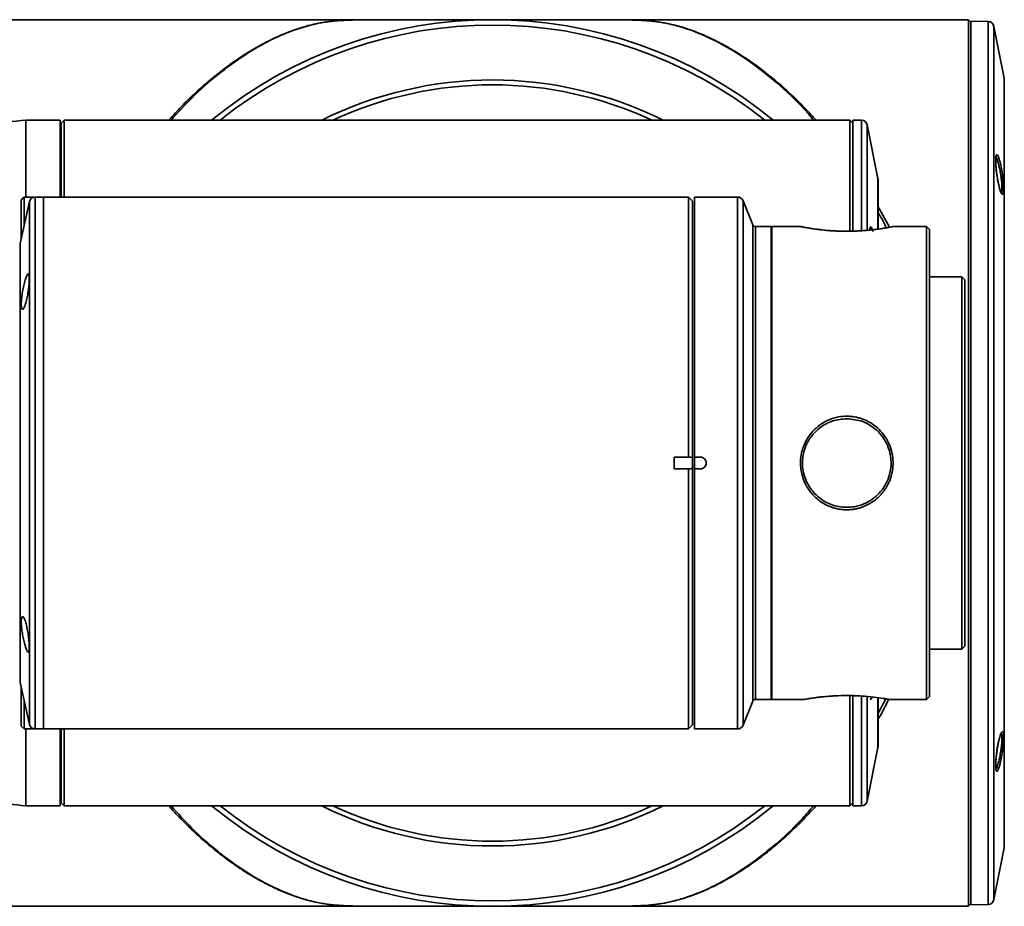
# Model space of a CAD drawing. Header units: millimetres. Extents: x 0 to 420, y 0 to 297.
# Tile 3 of 13: x 173 to 190, y 20 to 35. Entities that reach past the tile are written whole.
import ezdxf

# ---------------------------------------------------------------- set-up
doc = ezdxf.new("R2010")
doc.units = ezdxf.units.MM
doc.layers.get('0').update_dxf_attribs({"lineweight": 18})

msp = doc.modelspace()

# ---------------------------------------------------------------- linework, layer by layer
at = {"color": 7, "linetype": 'Continuous', "lineweight": 35}
for p, q in [((180.1046, 34.6109), (171.9733, 34.6109)), ((181.2901, 34.6089), (181.2371, 34.6089)), ((181.4633, 34.6109), (181.3075, 34.6109)), ((189.5133, 34.6109), (181.4633, 34.6109)), ((189.5233, 34.6109), (189.5133, 34.6109)), ((189.5233, 19.6109), (189.5233, 34.6109)), ((189.5633, 34.5609), (189.5233, 34.6009)), ((189.8594, 34.579), (189.5633, 34.5842)), ((189.5633, 34.5842), (189.5633, 21.8265)), ((190.1306, 33.6244), (189.9557, 34.4986)), ((173.5633, 32.9109), (173.5633, 31.6098)), ((174.1433, 32.9109), (173.5633, 32.9109)), ((174.1636, 32.8609), (174.1633, 32.8609)), ((174.1633, 32.8609), (174.1633, 31.6109)), ((174.2136, 32.9109), (174.1636, 32.8609)), ((174.1636, 31.6109), (174.1636, 32.8609)), ((181.4633, 32.9109), (174.2136, 32.9109)), ((174.2136, 32.9109), (174.2136, 31.6109)), ((187.513, 32.9109), (181.4633, 32.9109)), ((187.563, 32.8609), (187.513, 32.9109)), ((187.5633, 32.8609), (187.563, 32.8609)), ((187.563, 32.8609), (187.563, 31.0417)), ((187.7113, 32.9109), (187.5633, 32.9109)), ((187.5633, 31.0392), (187.5633, 32.9109)), ((187.9908, 31.9234), (187.8094, 32.8305)), ((174.1633, 32.6109), (174.1433, 32.6109)), ((187.9927, 31.0739), (187.9927, 31.9038)), ((190.055, 31.7433), (190.0545, 31.7447)), ((173.6257, 31.5328), (173.4668, 30.8265)), ((173.4833, 31.5599), (173.5144, 31.5909)), ((173.4833, 30.8998), (173.4833, 31.5599)), ((173.5144, 31.5909), (173.5333, 31.6098)), ((173.5333, 31.6098), (173.5333, 31.122)), ((173.5333, 31.6098), (173.7084, 31.6098)), ((173.8633, 31.6109), (173.7233, 31.6109)), ((178.8633, 31.6109), (173.8633, 31.6109)), ((173.8633, 31.6109), (173.8633, 22.6109)), ((173.8633, 31.6109), (173.8633, 23.9289)), ((184.7833, 31.6109), (178.8633, 31.6109)), ((184.8533, 31.5409), (184.7833, 31.6109)), ((184.7833, 27.2109), (184.7833, 31.6109)), ((184.8533, 27.197), (184.8533, 31.5409)), ((185.6156, 31.6109), (184.8833, 31.6109)), ((184.8833, 31.6109), (184.8833, 27.2109)), ((185.8707, 31.1423), (185.7084, 31.548)), ((186.1833, 31.1109), (185.9171, 31.1109)), ((186.1833, 31.1109), (186.1833, 23.1109)), ((186.6813, 31.1109), (186.1933, 31.1109)), ((186.1933, 31.1109), (186.1933, 29.9145)), ((188.8133, 31.1109), (188.245, 31.1109)), ((188.8633, 31.0609), (188.8133, 31.1109)), ((188.8133, 23.1109), (188.8133, 31.1109)), ((188.8633, 31.0609), (188.8633, 23.1609)), ((186.1933, 30.9109), (186.1833, 30.9109)), ((173.4644, 30.8046), (173.4644, 23.4172)), ((189.4133, 30.2609), (188.8633, 30.2609)), ((189.4633, 30.2109), (189.4133, 30.2609)), ((189.4133, 24.2007), (189.4133, 30.2609)), ((189.4633, 30.2109), (189.4633, 24.2468)), ((186.1933, 29.9145), (186.1933, 23.1109)), ((184.7833, 27.2109), (184.5433, 27.2109)), ((184.5433, 27.0109), (184.5433, 27.2109)), ((184.8533, 27.0248), (184.8533, 27.197)), ((184.8833, 27.2109), (184.9833, 27.2109)), ((184.8833, 27.2109), (184.8833, 27.0109)), ((184.5433, 27.0109), (184.7833, 27.0109)), ((184.7833, 22.6109), (184.7833, 27.0109)), ((184.8533, 22.6809), (184.8533, 27.0248)), ((184.9833, 27.0109), (184.8833, 27.0109)), ((184.8833, 27.0109), (184.8833, 22.6109)), ((189.4133, 23.9609), (189.4133, 24.2007)), ((189.4633, 24.2468), (189.4633, 24.0109)), ((189.4133, 23.9609), (189.4633, 24.0109)), ((173.8633, 23.9289), (173.8633, 22.6109)), ((188.8633, 23.9609), (189.4133, 23.9609)), ((173.4668, 23.3952), (173.6257, 22.6889)), ((173.4833, 22.6609), (173.4833, 23.322)), ((186.1833, 23.3109), (186.1933, 23.3109)), ((173.5333, 23.0998), (173.5333, 22.6109)), ((185.7084, 22.6737), (185.8707, 23.0794)), ((185.9171, 23.1109), (186.1833, 23.1109)), ((186.1933, 23.1109), (186.7473, 23.1109)), ((187.513, 21.3109), (187.513, 23.1642)), ((187.563, 23.171), (187.563, 21.3609)), ((187.5633, 23.0097), (187.5633, 23.1666)), ((187.5633, 21.3109), (187.5633, 23.0097)), ((187.9927, 22.3179), (187.9927, 23.1264)), ((188.1796, 23.1109), (188.8133, 23.1109)), ((188.8133, 23.1109), (188.8633, 23.1609)), ((184.7833, 22.6109), (184.8533, 22.6809)), ((173.4833, 22.6609), (173.5333, 22.6109)), ((173.5333, 22.6109), (173.7233, 22.6109)), ((173.5633, 22.6109), (173.5633, 21.3109)), ((173.7233, 22.6109), (173.8633, 22.6109)), ((173.8633, 22.6109), (178.8633, 22.6109)), ((174.1433, 21.3109), (174.1433, 22.6109)), ((174.1636, 21.3609), (174.1636, 22.6109)), ((174.2136, 22.6109), (174.2136, 21.3109)), ((178.8633, 22.6109), (184.7833, 22.6109)), ((184.8833, 22.6109), (185.6156, 22.6109)), ((187.8094, 21.3913), (187.9908, 22.2983)), ((189.5633, 21.8265), (189.5633, 19.6376)), ((174.1433, 21.6109), (174.1633, 21.6109)), ((174.1633, 21.3609), (174.1636, 21.3609)), ((174.1636, 21.3609), (174.2136, 21.3109)), ((187.513, 21.3109), (187.563, 21.3609)), ((187.563, 21.3609), (187.5633, 21.3609)), ((174.1433, 21.3109), (173.5633, 21.3109)), ((174.2136, 21.3109), (181.4633, 21.3109)), ((181.4633, 21.3109), (187.513, 21.3109)), ((187.5633, 21.3109), (187.7113, 21.3109)), ((189.9557, 19.7231), (190.1306, 20.5973)), ((171.9733, 19.6109), (181.4633, 19.6109)), ((179.7362, 19.6121), (179.6525, 19.612)), ((181.4633, 19.6109), (181.6191, 19.6109)), ((181.7165, 19.6129), (181.6365, 19.6129)), ((182.8219, 19.6109), (189.5133, 19.6109)), ((189.5233, 19.6109), (189.5133, 19.6109)), ((189.5233, 19.6209), (189.5633, 19.6609)), ((189.5633, 19.6376), (189.8594, 19.6427))]:
    msp.add_line(p, q, dxfattribs=at)
at = {"color": 8, "linetype": 'Continuous', "lineweight": 35}
for p, q in [((181.6347, 34.6089), (181.6919, 34.6089)), ((189.8594, 19.6427), (189.8594, 34.579)), ((189.9557, 34.4986), (189.9557, 21.8869)), ((190.1306, 22.5051), (190.1306, 33.6244)), ((187.7113, 31.0456), (187.7113, 32.9109)), ((187.9908, 31.0799), (187.9908, 31.9234)), ((173.6257, 23.9841), (173.6257, 31.5328)), ((173.7233, 31.6109), (173.7233, 22.6109)), ((185.6156, 31.008), (185.6156, 31.6109)), ((185.7084, 31.548), (185.7084, 30.9535)), ((187.9876, 31.4556), (188.1852, 31.0991)), ((185.8707, 30.6022), (185.8707, 31.1423)), ((185.9171, 31.1109), (185.9171, 23.1109)), ((185.6156, 22.6109), (185.6156, 31.008)), ((185.7084, 30.9535), (185.7084, 22.6737)), ((173.4668, 30.8265), (173.4668, 24.4835)), ((185.8707, 23.0794), (185.8707, 30.6022)), ((173.4668, 24.4835), (173.4668, 23.3952)), ((173.6257, 22.6889), (173.6257, 23.9841)), ((187.7113, 23.0097), (187.7113, 23.1603)), ((187.7113, 21.3109), (187.7113, 23.0097)), ((187.8094, 21.3913), (187.8094, 23.1534)), ((188.126, 23.1206), (187.9876, 22.8657)), ((187.9908, 22.2983), (187.9908, 23.1292)), ((190.1306, 20.5973), (190.1306, 22.5051)), ((189.9557, 21.8869), (189.9557, 19.7231)), ((181.2919, 19.6128), (181.2074, 19.6128))]:
    msp.add_line(p, q, dxfattribs=at)
at = {"color": 7, "linetype": 'Continuous', "lineweight": 35}
for points in [[(174.1433, 31.6109), (174.1433, 31.7136), (174.1433, 31.9865), (174.1433, 32.2268), (174.1433, 32.4329), (174.1433, 32.6034), (174.1433, 32.7372), (174.1433, 32.8335), (174.1433, 32.8915), (174.1433, 32.9109)], [(187.513, 31.0371), (187.513, 31.2121), (187.513, 31.5212), (187.513, 31.8032), (187.513, 32.0562), (187.513, 32.2787), (187.513, 32.4694), (187.513, 32.627), (187.513, 32.7506), (187.513, 32.8395), (187.513, 32.893), (187.513, 32.9109)], [(174.1633, 22.6109), (174.1633, 22.3616), (174.1633, 22.1182), (174.1633, 21.9066), (174.1633, 21.7281), (174.1633, 21.584), (174.1633, 21.4751), (174.1633, 21.4021), (174.1633, 21.3655), (174.1633, 21.3609)]]:
    msp.add_lwpolyline(points, dxfattribs=at)
at = {"color": 8, "linetype": 'Continuous', "lineweight": 35}
msp.add_lwpolyline([(187.8094, 31.0497), (187.8094, 31.1552), (187.8094, 31.4601), (187.8094, 31.7381), (187.8094, 31.9876), (187.8094, 32.2071), (187.8094, 32.3951), (187.8094, 32.5505), (187.8094, 32.6724), (187.8094, 32.7601), (187.8094, 32.8129), (187.8094, 32.8305)], dxfattribs=at)
at = {"color": 7, "linetype": 'Continuous', "lineweight": 35}
for centre, radius, start, end in [((181.4633, 27.1109), 7.5, 50.65416, 129.34582), ((189.8577, 34.479), 0.1, 11.30993, 89), ((187.7113, 32.8109), 0.1, 11.30993, 90), ((187.8927, 31.9038), 0.1, 359.99999, 11.30993), ((173.7233, 31.5109), 0.1, 90, 167.31962), ((185.6156, 31.5109), 0.1, 21.80141, 90), ((185.9171, 31.1609), 0.05, 201.80141, 270), ((173.5644, 30.8046), 0.1, 167.31962, 180), ((173.5644, 23.4172), 0.1, 180, 192.68038), ((185.9171, 23.0609), 0.05, 90, 158.19859), ((173.7233, 22.7109), 0.1, 192.68038, 270), ((185.6156, 22.7109), 0.1, 270, 338.19859), ((187.8927, 22.3179), 0.1, 348.69006, 359.99999), ((187.7113, 21.4109), 0.1, 269.99999, 348.69005), ((181.4633, 27.1109), 7.5, 230.65416, 309.34582), ((189.8577, 19.7427), 0.1, 271, 348.69007)]:
    msp.add_arc(centre, radius, start, end, dxfattribs=at)
at = {"color": 8, "linetype": 'Continuous', "lineweight": 35}
for radius, start, end in [(7.4096, 51.51458, 128.48541), (6.4799, 63.51888, 116.48111), (6.3979, 65.03184, 114.96814), (7.4096, 231.51458, 308.48541), (6.4799, 243.51888, 296.48111), (6.3979, 245.03184, 294.96814)]:
    msp.add_arc((181.4633, 27.1109), radius, start, end, dxfattribs=at)
for points, knots in [([(175.9825, 32.9109), (176.0198, 32.9522), (176.1182, 33.0616), (176.2852, 33.2312), (176.4876, 33.4235), (176.6958, 33.6044), (176.8686, 33.7415), (177.002, 33.8406), (177.1034, 33.9126), (177.2085, 33.9834), (177.313, 34.0501), (177.4149, 34.1117), (177.515, 34.1687), (177.615, 34.2224), (177.7098, 34.2699), (177.8185, 34.3214), (177.9414, 34.375), (178.0643, 34.4224), (178.1877, 34.4651), (178.3055, 34.5008), (178.4317, 34.5324), (178.5387, 34.5545), (178.6353, 34.5708), (178.7264, 34.5828), (178.8164, 34.5918), (178.9015, 34.598), (178.9841, 34.6022), (179.0695, 34.6052), (179.1608, 34.6072), (179.2666, 34.6085), (179.3896, 34.6093), (179.5329, 34.6097), (179.6406, 34.6098), (179.6996, 34.6097), (179.7058, 34.6097)], [0, 0, 0, 0, 0.1492003, 0.3945862, 0.6579917, 0.9394251, 1.1993332, 1.3205489, 1.4497627, 1.5869735, 1.7212211, 1.8481686, 1.9751364, 2.1021261, 2.2291357, 2.3351773, 2.5173182, 2.6995007, 2.805726, 2.9899613, 3.1476368, 3.2787715, 3.3833971, 3.4928908, 3.5891286, 3.672375, 3.7472908, 3.8163796, 3.8891721, 3.9604026, 4.0470721, 4.142325, 4.247614, 4.2600692, 4.2600692, 4.2600692, 4.2600692]), ([(179.7245, 34.6096), (179.7089, 34.6097), (179.6192, 34.6098), (179.4541, 34.6095), (179.2362, 34.6085), (179.0424, 34.6049), (178.8289, 34.5948), (178.5289, 34.5606), (178.1557, 34.464), (177.7095, 34.2753), (177.2619, 34.019), (176.8174, 33.693), (176.3999, 33.3285), (176.1392, 33.0412), (176.0209, 32.9109)], [0, 0, 0, 0, 0.0311147, 0.1788007, 0.3255545, 0.4722435, 0.6185411, 0.9069854, 1.4830569, 2.0556199, 2.6249576, 3.1950716, 3.7696449, 4.2470201, 4.2470201, 4.2470201, 4.2470201]), ([(183.2074, 34.6096), (183.3155, 34.6097), (183.4844, 34.6097), (183.7043, 34.6082), (183.9142, 34.6044), (184.1503, 34.5914), (184.3946, 34.5563), (184.644, 34.4958), (184.9673, 34.386), (185.3713, 34.1964), (185.8569, 33.8902), (186.3374, 33.4983), (186.689, 33.1696), (186.872, 32.9489), (186.9035, 32.9109)], [0, 0, 0, 0, 0.212729, 0.3322329, 0.4519223, 0.6891287, 1.0018497, 1.3148002, 1.6274231, 2.2477635, 2.8659233, 3.4870777, 4.1106472, 4.2405881, 4.2405881, 4.2405881, 4.2405881]), ([(183.3982, 34.6096), (183.4319, 34.6095), (183.5228, 34.6094), (183.667, 34.6086), (183.8014, 34.6066), (183.9068, 34.6036), (183.9922, 34.5999), (184.0879, 34.5938), (184.1927, 34.5839), (184.3003, 34.5696), (184.4018, 34.5519), (184.4789, 34.5356), (184.5387, 34.5214), (184.5839, 34.5098), (184.6333, 34.4964), (184.6867, 34.4808), (184.7442, 34.4628), (184.8359, 34.432), (184.9473, 34.3902), (185.0644, 34.3407), (185.1425, 34.3051), (185.1938, 34.2807), (185.2543, 34.2513), (185.3583, 34.1982), (185.5025, 34.1179), (185.658, 34.0229), (185.7998, 33.929), (185.9291, 33.8377), (186.0487, 33.7481), (186.1585, 33.6616), (186.327, 33.5227), (186.5477, 33.3237), (186.7748, 33.1), (186.9016, 32.9565), (186.9418, 32.9109)], [0, 0, 0, 0, 0.0663265, 0.1785803, 0.2904647, 0.3588281, 0.4332673, 0.5144334, 0.6314766, 0.7614925, 0.8770496, 0.9907081, 1.0412247, 1.0971053, 1.1583495, 1.2249586, 1.296932, 1.3742719, 1.5705166, 1.7177218, 1.8158869, 1.864971, 1.9111668, 2.0429059, 2.2554325, 2.4521604, 2.6263892, 2.7886805, 2.9390368, 3.0774559, 3.2039391, 3.5779372, 3.9214456, 4.0812245, 4.0812245, 4.0812245, 4.0812245]), ([(190.0764, 31.6867), (190.0773, 31.6871), (190.0811, 31.6888), (190.0877, 31.7101), (190.093, 31.7637), (190.0885, 31.8471), (190.0801, 31.9238), (190.0697, 31.998), (190.0552, 32.0735), (190.0388, 32.1464), (190.0235, 32.203), (190.0081, 32.2479), (189.9921, 32.2826), (189.9807, 32.2977), (189.9757, 32.2943), (189.9754, 32.2942)], [0, 0, 0, 0, 0.01129652, 0.0533452, 0.13264797, 0.21198938, 0.25395518, 0.29739645, 0.36471859, 0.40987151, 0.46257309, 0.51181719, 0.55645463, 0.62842686, 0.63230179, 0.63230179, 0.63230179, 0.63230179]), ([(187.9876, 31.3562), (188.0205, 31.303), (188.0719, 31.22), (188.1152, 31.1239), (188.1308, 31.0894)], [0, 0, 0, 0, 0.19408484, 0.30309866, 0.30309866, 0.30309866, 0.30309866]), ([(188.1731, 23.1158), (188.133, 23.0312), (188.0745, 22.908), (188.0083, 22.7976), (187.9876, 22.763)], [0, 0, 0, 0, 0.27408295, 0.39875252, 0.39875252, 0.39875252, 0.39875252]), ([(189.98, 21.9323), (189.9836, 21.9336), (189.9906, 21.9362), (190.004, 21.9641), (190.0192, 22.0049), (190.0343, 22.0578), (190.0513, 22.1278), (190.0657, 22.2009), (190.0774, 22.2771), (190.0868, 22.3554), (190.0928, 22.4423), (190.0893, 22.5022), (190.0828, 22.529), (190.0784, 22.533), (190.0767, 22.5344)], [0, 0, 0, 0, 0.04576876, 0.09030768, 0.13993856, 0.19704129, 0.23603617, 0.30777524, 0.35240578, 0.39528469, 0.47560436, 0.55658193, 0.59892399, 0.62377111, 0.62377111, 0.62377111, 0.62377111]), ([(190.0584, 22.4896), (190.0658, 22.511), (190.0819, 22.5574), (190.1029, 22.5727), (190.115, 22.5456), (190.1194, 22.4995), (190.12, 22.454), (190.1178, 22.3998), (190.1114, 22.3191), (190.0971, 22.2073), (190.0734, 22.0781), (190.0469, 21.9719), (190.0214, 21.9039), (190.0005, 21.8844), (189.9896, 21.9126), (189.9853, 21.958), (189.9854, 21.9895), (189.9854, 22.0053)], [0, 0, 0, 0, 0.06479505, 0.14080401, 0.21678647, 0.25512732, 0.29335353, 0.33155208, 0.36992472, 0.44595267, 0.52202397, 0.59810511, 0.67417298, 0.7502184, 0.82624424, 0.86441672, 0.90263914, 0.90263914, 0.90263914, 0.90263914]), ([(189.9854, 22.0053), (189.9858, 22.0227), (189.9868, 22.0575), (189.9929, 22.1391), (190.0061, 22.2486), (190.0215, 22.3462), (190.0311, 22.3843), (190.0321, 22.3884)], [0, 0, 0, 0, 0.06215649, 0.12430675, 0.24806548, 0.37185984, 0.3864733, 0.3864733, 0.3864733, 0.3864733]), ([(179.5644, 19.6121), (179.5288, 19.6122), (179.4231, 19.6122), (179.2845, 19.613), (179.1548, 19.6147), (179.0576, 19.6169), (178.964, 19.6204), (178.877, 19.6253), (178.7951, 19.6319), (178.7134, 19.6405), (178.6239, 19.6527), (178.5208, 19.6705), (178.3974, 19.6971), (178.2574, 19.7345), (178.1403, 19.7725), (178.0528, 19.8041), (177.996, 19.8258), (177.9393, 19.8485), (177.8825, 19.8724), (177.8258, 19.8975), (177.769, 19.9236), (177.7231, 19.9457), (177.645, 19.9842), (177.5252, 20.0465), (177.3728, 20.1344), (177.2207, 20.2299), (177.0827, 20.323), (176.9432, 20.424), (176.8025, 20.5321), (176.6534, 20.6541), (176.4948, 20.793), (176.3393, 20.9384), (176.1931, 21.084), (176.0748, 21.2074), (176.0058, 21.2843), (175.982, 21.3109)], [0, 0, 0, 0, 0.069875, 0.2075522, 0.2780358, 0.3502877, 0.4330454, 0.5163209, 0.5932442, 0.6806568, 0.7787309, 0.8962703, 1.0466103, 1.2297915, 1.4175355, 1.4891024, 1.5606642, 1.63222, 1.7037716, 1.7753182, 1.8468605, 1.9183963, 1.9493711, 2.1413497, 2.3690022, 2.5223869, 2.7139505, 2.8896557, 3.0495026, 3.2466402, 3.4564961, 3.6561197, 3.8455148, 4.0246864, 4.1189938, 4.1189938, 4.1189938, 4.1189938]), ([(176.0215, 21.3109), (176.1371, 21.1831), (176.395, 20.8981), (176.811, 20.5338), (177.2588, 20.2044), (177.7107, 19.9457), (178.1596, 19.7563), (178.5155, 19.6649), (178.8139, 19.6284), (179.0189, 19.6171), (179.2445, 19.6132), (179.4612, 19.6122), (179.6275, 19.6119), (179.7185, 19.6121), (179.7362, 19.6121)], [0, 0, 0, 0, 0.4667987, 1.0419373, 1.6194256, 2.1952728, 2.7718332, 3.3497829, 3.5671976, 3.7845618, 3.9301625, 4.0766661, 4.2228203, 4.2582805, 4.2582805, 4.2582805, 4.2582805]), ([(186.9028, 21.3109), (186.8418, 21.2402), (186.6509, 21.0191), (186.3168, 20.7066), (185.9061, 20.3717), (185.4914, 20.097), (185.0749, 19.8806), (184.7319, 19.7504), (184.4505, 19.678), (184.2288, 19.6398), (183.9975, 19.6199), (183.7168, 19.6131), (183.4142, 19.6119), (183.2118, 19.6121), (183.1112, 19.6121)], [0, 0, 0, 0, 0.2507604, 0.7842788, 1.319135, 1.854755, 2.388906, 2.9246603, 3.1928746, 3.4611232, 3.7300325, 3.9322234, 4.1353838, 4.3362635, 4.3362635, 4.3362635, 4.3362635]), ([(186.9438, 21.3109), (186.8977, 21.2598), (186.7863, 21.1363), (186.6017, 20.9513), (186.3953, 20.7588), (186.225, 20.6138), (186.0946, 20.5095), (185.9981, 20.4354), (185.8945, 20.3593), (185.7838, 20.2821), (185.6645, 20.2034), (185.5277, 20.119), (185.392, 20.0418), (185.2706, 19.9784), (185.1442, 19.9167), (184.9577, 19.8334), (184.7391, 19.7539), (184.5196, 19.6938), (184.3566, 19.6606), (184.2088, 19.6394), (184.0919, 19.6281), (183.9868, 19.6216), (183.8743, 19.6168), (183.7147, 19.6135), (183.5447, 19.6124), (183.4422, 19.6122), (183.4158, 19.6122)], [0, 0, 0, 0, 0.1817654, 0.4393619, 0.7146687, 0.9731288, 1.0857719, 1.2070872, 1.3370751, 1.4757365, 1.6230696, 1.7847885, 1.9882345, 2.1313827, 2.2399426, 2.4621684, 2.8346269, 3.064477, 3.280126, 3.425272, 3.5695797, 3.6482274, 3.7227604, 3.8632416, 4.012881, 4.0649218, 4.0649218, 4.0649218, 4.0649218])]:
    msp.add_open_spline(points, degree=3, knots=knots, dxfattribs=at)
at = {"color": 7, "linetype": 'Continuous', "lineweight": 35}
for points, knots in [([(181.2527, 34.6082), (181.2533, 34.6083), (181.2548, 34.6088), (181.2124, 34.6093), (181.1065, 34.6097), (180.9265, 34.6098), (180.7542, 34.6098), (180.6073, 34.6098), (180.4368, 34.6098), (180.2312, 34.6097), (179.9845, 34.6097), (179.7424, 34.6096), (179.5779, 34.6096), (179.5147, 34.6096)], [0, 0, 0, 0, 0.0818215, 0.2330229, 0.5120029, 0.7653761, 0.8843488, 1.0008515, 1.1308346, 1.2778948, 1.4424675, 1.6253163, 1.7390344, 1.7390344, 1.7390344, 1.7390344]), ([(181.2901, 34.6089), (181.303, 34.6092), (181.3426, 34.61), (181.3626, 34.6099), (181.3357, 34.6102), (181.2722, 34.6082), (181.253, 34.6077)], [0, 0, 0, 0, 0.03378889, 0.10384203, 0.1423056, 0.15887906, 0.15887906, 0.15887906, 0.15887906]), ([(181.6365, 34.6089), (181.6236, 34.6092), (181.5839, 34.61), (181.564, 34.6099), (181.5909, 34.6102), (181.6544, 34.6082), (181.6735, 34.6077)], [0, 0, 0, 0, 0.03378517, 0.10383052, 0.14228981, 0.15885372, 0.15885372, 0.15885372, 0.15885372]), ([(183.4057, 34.6096), (183.344, 34.6096), (183.1802, 34.6096), (182.9408, 34.6097), (182.6941, 34.6097), (182.4886, 34.6098), (182.3183, 34.6098), (182.1715, 34.6098), (181.9993, 34.6098), (181.8195, 34.6097), (181.7139, 34.6093), (181.6716, 34.6088), (181.6733, 34.6083), (181.6738, 34.6082)], [0, 0, 0, 0, 0.1101357, 0.292776, 0.4571573, 0.6040424, 0.733863, 0.8502375, 0.9690948, 1.2222118, 1.5008996, 1.6519383, 1.7329956, 1.7329956, 1.7329956, 1.7329956]), ([(173.5633, 32.9109), (173.3512, 32.8899), (172.9334, 32.8487), (172.3282, 32.7845), (171.7799, 32.723), (171.3296, 32.6695), (170.9444, 32.6215), (170.5767, 32.5736), (170.1727, 32.5181), (169.7609, 32.4577), (169.3779, 32.3976), (169.0497, 32.3425), (168.7718, 32.2929), (168.531, 32.2475), (168.2984, 32.2013), (168.043, 32.1475), (167.7544, 32.082), (167.4665, 32.0106), (167.2106, 31.9411), (167.0019, 31.8797), (166.7893, 31.8129), (166.5372, 31.7257), (166.349, 31.6569), (166.2473, 31.6127), (166.2431, 31.6109)], [0, 0, 0, 0, 0.5371999, 1.0586702, 1.5289961, 1.9259025, 2.2088865, 2.526405, 2.8848918, 3.2787084, 3.6444057, 3.9649331, 4.2440215, 4.495641, 4.7296676, 5.007095, 5.3469404, 5.7387575, 6.0903318, 6.3819856, 6.6268928, 6.989051, 7.436808, 7.4562011, 7.4562011, 7.4562011, 7.4562011]), ([(189.9871, 32.1729), (189.9865, 32.1876), (189.985, 32.2222), (189.9851, 32.2612), (189.9893, 32.2873), (189.9885, 32.2899), (189.9884, 32.29)], [0, 0, 0, 0, 0.03085528, 0.07282484, 0.11451905, 0.11728975, 0.11728975, 0.11728975, 0.11728975]), ([(190.05, 31.7579), (190.0414, 31.7925), (190.0241, 31.8618), (190.0026, 31.9954), (189.9907, 32.1056), (189.9859, 32.1836), (189.9849, 32.2348), (189.9862, 32.2767), (189.9914, 32.3174), (190.0037, 32.3377), (190.0257, 32.3092), (190.0516, 32.2335), (190.078, 32.1218), (190.1008, 31.9904), (190.1137, 31.8799), (190.1189, 31.8019), (190.1201, 31.7508), (190.1186, 31.7089), (190.1129, 31.6682), (190.0995, 31.6484), (190.0763, 31.6748), (190.0588, 31.7302), (190.05, 31.7579)], [0, 0, 0, 0, 0.0870102, 0.1739198, 0.2608449, 0.304597, 0.348243, 0.3918725, 0.4356608, 0.5226289, 0.6095738, 0.696665, 0.7838509, 0.8707924, 0.9576743, 1.0014255, 1.0450284, 1.0887488, 1.1324447, 1.2194516, 1.3064619, 1.3935306, 1.3935306, 1.3935306, 1.3935306]), ([(190.0545, 31.7447), (190.0543, 31.7452), (190.0466, 31.7662), (190.0287, 31.8438), (190.0104, 31.9458), (189.9986, 32.034), (189.992, 32.0987), (189.9881, 32.1464), (189.9873, 32.1685), (189.9871, 32.1729)], [0, 0, 0, 0, 0.00282705, 0.11761004, 0.23670597, 0.29661222, 0.35677851, 0.41883508, 0.43439896, 0.43439896, 0.43439896, 0.43439896]), ([(190.074, 31.6919), (190.0737, 31.6924), (190.0705, 31.6991), (190.0624, 31.7221), (190.055, 31.7433)], [0, 0, 0, 0, 0.004226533, 0.054801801, 0.054801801, 0.054801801, 0.054801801]), ([(190.0772, 31.6829), (190.0776, 31.6829), (190.0799, 31.6827), (190.0767, 31.6877), (190.074, 31.6919)], [0, 0, 0, 0, 0.001865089, 0.01100431, 0.01100431, 0.01100431, 0.01100431]), ([(188.245, 31.1106), (188.2435, 31.1102), (188.2403, 31.1096), (188.2078, 31.1032), (188.1718, 31.0966), (188.1444, 31.0917), (188.1158, 31.0868), (188.0838, 31.0815), (188.0453, 31.0755), (187.9993, 31.0689), (187.9282, 31.0595), (187.8367, 31.0493), (187.7373, 31.0412), (187.6616, 31.0367), (187.5986, 31.0339), (187.5226, 31.0319), (187.44, 31.0314), (187.3584, 31.0329), (187.2904, 31.0355), (187.2256, 31.0389), (187.154, 31.0439), (187.0861, 31.05), (187.0177, 31.0573), (186.9455, 31.0662), (186.8722, 31.0768), (186.808, 31.0871), (186.7624, 31.0951), (186.729, 31.1013), (186.7033, 31.1062), (186.6836, 31.1101), (186.682, 31.1105), (186.6813, 31.1106)], [0, 0, 0, 0, 0.0849037, 0.1820531, 0.2225828, 0.2631228, 0.2951446, 0.327155, 0.3693175, 0.4112784, 0.453344, 0.5496538, 0.6188165, 0.6598816, 0.7007487, 0.7417164, 0.8057989, 0.857767, 0.8976078, 0.9374226, 0.9858968, 1.0430591, 1.0820344, 1.1399441, 1.2167282, 1.2805766, 1.3444195, 1.393135, 1.4418825, 1.5072842, 1.5742531, 1.5742531, 1.5742531, 1.5742531]), ([(187.9071, 31.0268), (187.904, 31.0366), (187.8947, 31.0663), (187.8792, 31.1011), (187.8637, 31.1114), (187.8537, 31.0939), (187.852, 31.0622), (187.8515, 31.0517)], [0, 0, 0, 0, 0.01738423, 0.05243411, 0.09236766, 0.13170259, 0.15134049, 0.15134049, 0.15134049, 0.15134049]), ([(187.8598, 31.0854), (187.8654, 31.08), (187.8713, 31.0745), (187.8783, 31.0552), (187.8785, 31.0546)], [0, 0, 0, 0, 0.035228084, 0.036344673, 0.036344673, 0.036344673, 0.036344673]), ([(173.5513, 29.7843), (173.559, 29.8096), (173.5745, 29.8601), (173.595, 29.9606), (173.6106, 30.0648), (173.6198, 30.1621), (173.6218, 30.2408), (173.6168, 30.2934), (173.6054, 30.3151), (173.5885, 30.3038), (173.5674, 30.2597), (173.5441, 30.1865), (173.5214, 30.0919), (173.5022, 29.9873), (173.4894, 29.8862), (173.4845, 29.8009), (173.4878, 29.7399), (173.4986, 29.7083), (173.5155, 29.7092), (173.5342, 29.7379), (173.5465, 29.7713), (173.5513, 29.7843)], [0, 0, 0, 0, 0.069475, 0.1389796, 0.2076954, 0.2749138, 0.3407884, 0.4059684, 0.471293, 0.537572, 0.6052537, 0.6743017, 0.7441218, 0.8136284, 0.881748, 0.9480321, 1.012972, 1.07775, 1.1435762, 1.2111132, 1.2545034, 1.2545034, 1.2545034, 1.2545034]), ([(187.4633, 27.9027), (187.4886, 27.902), (187.5394, 27.9005), (187.6108, 27.8895), (187.677, 27.8736), (187.738, 27.8534), (187.8113, 27.8221), (187.9064, 27.7683), (188.0533, 27.649), (188.1996, 27.4353), (188.255, 27.1808), (188.2403, 26.9768), (188.208, 26.8571), (188.1718, 26.771), (188.1445, 26.7185), (188.1158, 26.6719), (188.0838, 26.6265), (188.0453, 26.5795), (187.9993, 26.5322), (187.9282, 26.4704), (187.8368, 26.4107), (187.7373, 26.3674), (187.6616, 26.3439), (187.5986, 26.3301), (187.5226, 26.3199), (187.44, 26.3176), (187.3584, 26.3251), (187.2904, 26.3377), (187.2256, 26.3553), (187.154, 26.3818), (187.0861, 26.4155), (187.0177, 26.4581), (186.9455, 26.5135), (186.8722, 26.5874), (186.808, 26.6731), (186.7624, 26.7535), (186.7291, 26.8312), (186.7031, 26.9127), (186.6832, 27.0127), (186.6764, 27.1401), (186.692, 27.2686), (186.7276, 27.3908), (186.7803, 27.5067), (186.8886, 27.6657), (187.0493, 27.7968), (187.2172, 27.8656), (187.3404, 27.8964), (187.4167, 27.9003), (187.4633, 27.9027)], [0, 0, 0, 0, 0.0759381, 0.1519737, 0.216074, 0.280096, 0.3444907, 0.4553739, 0.6076099, 0.9111441, 1.2152827, 1.3681118, 1.5209094, 1.5846536, 1.6483995, 1.698757, 1.7491015, 1.8154055, 1.8814048, 1.9475555, 2.0990217, 2.2077852, 2.2723659, 2.3366387, 2.401066, 2.5018459, 2.5835734, 2.646232, 2.7088419, 2.7850827, 2.874978, 2.9362703, 3.0273472, 3.1481029, 3.2485046, 3.3489029, 3.4255325, 3.5021963, 3.6050446, 3.7304659, 3.8830864, 3.9901868, 4.1113024, 4.2640818, 4.5666721, 4.7178219, 4.806848, 4.9461321, 4.9461321, 4.9461321, 4.9461321]), ([(187.4633, 27.8609), (187.3838, 27.8537), (187.2496, 27.8415), (187.0744, 27.759), (186.9418, 27.6586), (186.839, 27.5357), (186.7566, 27.383), (186.7012, 27.1718), (186.72, 26.945), (186.8004, 26.7453), (186.9024, 26.602), (187.029, 26.4931), (187.1871, 26.405), (187.3849, 26.3525), (187.62, 26.3654), (187.8236, 26.4421), (187.979, 26.5571), (188.0847, 26.6819), (188.1517, 26.8043), (188.2021, 26.9507), (188.2246, 27.1436), (188.1844, 27.3488), (188.0999, 27.5175), (188.0024, 27.6402), (187.8789, 27.7415), (187.7024, 27.836), (187.5551, 27.8513), (187.4633, 27.8609)], [0, 0, 0, 0, 0.2370799, 0.4004608, 0.5747149, 0.7352309, 0.8794277, 1.0940715, 1.381784, 1.5424784, 1.7372495, 1.9056986, 2.0417631, 2.2798085, 2.5087401, 2.7365478, 2.923375, 3.0855603, 3.2259456, 3.3406256, 3.5492748, 3.8005776, 3.9546924, 4.1137641, 4.2691319, 4.4340725, 4.7076804, 4.7076804, 4.7076804, 4.7076804]), ([(184.8022, 27.2109), (184.8018, 27.2109), (184.7955, 27.2109), (184.7892, 27.2109), (184.7833, 27.2109)], [0, 0, 0, 0, 0.001098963, 0.018882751, 0.018882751, 0.018882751, 0.018882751]), ([(184.8533, 27.197), (184.8418, 27.2023), (184.8251, 27.21), (184.8077, 27.2107), (184.8022, 27.2109)], [0, 0, 0, 0, 0.036609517, 0.053453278, 0.053453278, 0.053453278, 0.053453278]), ([(184.9833, 27.2109), (184.9964, 27.2094), (185.0226, 27.2064), (185.0558, 27.1832), (185.0781, 27.1502), (185.0859, 27.1109), (185.0781, 27.0716), (185.0559, 27.0385), (185.0226, 27.0155), (184.9964, 27.0124), (184.9833, 27.0109)], [0, 0, 0, 0, 0.03920331, 0.07837062, 0.1175211, 0.15667067, 0.1958359, 0.23503395, 0.27423822, 0.31345951, 0.31345951, 0.31345951, 0.31345951]), ([(184.7833, 27.0109), (184.7892, 27.0109), (184.7955, 27.0109), (184.8018, 27.0109), (184.8022, 27.0109)], [0, 0, 0, 0, 0.017783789, 0.018882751, 0.018882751, 0.018882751, 0.018882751]), ([(184.8022, 27.0109), (184.8177, 27.0126), (184.8353, 27.0146), (184.8515, 27.0237), (184.8533, 27.0248)], [0, 0, 0, 0, 0.047393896, 0.053353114, 0.053353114, 0.053353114, 0.053353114]), ([(173.6208, 23.9996), (173.6201, 24.0253), (173.6188, 24.0768), (173.6082, 24.1748), (173.5924, 24.2753), (173.572, 24.3702), (173.5491, 24.4483), (173.526, 24.4999), (173.5058, 24.5178), (173.4914, 24.4996), (173.4848, 24.4487), (173.4864, 24.3727), (173.4958, 24.2801), (173.5116, 24.1801), (173.5321, 24.0823), (173.5552, 23.9973), (173.5781, 23.9363), (173.598, 23.9073), (173.6126, 23.9147), (173.6198, 23.9498), (173.6205, 23.986), (173.6208, 23.9996)], [0, 0, 0, 0, 0.0654487, 0.1308716, 0.1968871, 0.2642466, 0.3330361, 0.4027693, 0.4724253, 0.5409069, 0.6075573, 0.6726851, 0.7373825, 0.802903, 0.8700629, 0.9388854, 1.0086619, 1.0782628, 1.1467315, 1.2136963, 1.2543672, 1.2543672, 1.2543672, 1.2543672]), ([(186.7473, 23.1114), (186.7464, 23.1112), (186.733, 23.1088), (186.7698, 23.1156), (186.8226, 23.1243), (186.864, 23.1309), (186.9144, 23.1382), (186.9747, 23.1463), (187.0556, 23.1557), (187.1317, 23.1628), (187.1969, 23.1675), (187.2348, 23.1699), (187.3216, 23.1747), (187.3992, 23.1757), (187.4633, 23.1766)], [0, 0, 0, 0, 0.01184135, 0.16750385, 0.21939878, 0.27149771, 0.32366178, 0.38175143, 0.43974186, 0.52471788, 0.55070827, 0.57662296, 0.6025454, 0.72521776, 0.72521776, 0.72521776, 0.72521776]), ([(187.4633, 23.1766), (187.4904, 23.1764), (187.5407, 23.1761), (187.6041, 23.1741), (187.6794, 23.1709), (187.8065, 23.1627), (187.9752, 23.1444), (188.0836, 23.1277), (188.1326, 23.1196), (188.1556, 23.1156), (188.1727, 23.1126), (188.1832, 23.1107), (188.1804, 23.1112), (188.1796, 23.1113)], [0, 0, 0, 0, 0.0519094, 0.09659967, 0.12301721, 0.2008118, 0.35583205, 0.51094669, 0.54990971, 0.5888546, 0.64493133, 0.7010154, 0.72361243, 0.72361243, 0.72361243, 0.72361243]), ([(187.8614, 23.1234), (187.8632, 23.1199), (187.8686, 23.1092), (187.8795, 23.1205), (187.8889, 23.1457), (187.8916, 23.153)], [0, 0, 0, 0, 0.014778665, 0.045347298, 0.057758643, 0.057758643, 0.057758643, 0.057758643]), ([(166.2456, 22.6109), (166.2824, 22.5955), (166.3963, 22.5479), (166.5806, 22.4806), (166.7866, 22.4101), (166.9722, 22.3512), (167.1668, 22.2932), (167.4038, 22.2277), (167.6761, 22.1586), (167.9708, 22.09), (168.2516, 22.0299), (168.5206, 21.9761), (168.7964, 21.9242), (169.1079, 21.8692), (169.469, 21.8095), (169.8744, 21.7469), (170.3042, 21.6852), (170.7215, 21.6289), (171.0745, 21.5838), (171.3744, 21.547), (171.6364, 21.5158), (171.9059, 21.4847), (172.2061, 21.451), (172.5695, 21.4116), (173.0308, 21.3633), (173.3731, 21.3296), (173.5633, 21.3109)], [0, 0, 0, 0, 0.1686326, 0.5214388, 0.7977715, 1.0332543, 1.3029499, 1.629037, 2.0034541, 2.3483282, 2.6789349, 2.9469568, 3.2322896, 3.5546987, 3.8950225, 4.2840496, 4.685341, 5.0518076, 5.3825034, 5.6021887, 5.8251539, 6.0525136, 6.2880102, 6.5862394, 6.971655, 7.4538365, 7.4538365, 7.4538365, 7.4538365]), ([(190.0285, 22.3707), (190.0305, 22.381), (190.0368, 22.412), (190.0479, 22.4564), (190.0613, 22.5003), (190.0725, 22.5295), (190.0785, 22.538), (190.0761, 22.5383), (190.0759, 22.5383)], [0, 0, 0, 0, 0.01930429, 0.05812234, 0.09776747, 0.13721491, 0.17314625, 0.17525281, 0.17525281, 0.17525281, 0.17525281]), ([(189.986, 22.0081), (189.986, 22.0152), (189.9861, 22.0376), (189.9889, 22.0853), (189.9942, 22.1471), (190.0017, 22.2126), (190.0112, 22.2782), (190.0204, 22.3321), (190.0264, 22.361), (190.0285, 22.3707)], [0, 0, 0, 0, 0.02811801, 0.08926687, 0.15067316, 0.21194648, 0.27318566, 0.33466838, 0.36554655, 0.36554655, 0.36554655, 0.36554655]), ([(189.9897, 21.9244), (189.9898, 21.9259), (189.9899, 21.9309), (189.985, 21.9651), (189.9858, 22.0002), (189.986, 22.0081)], [0, 0, 0, 0, 0.019905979, 0.069459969, 0.083825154, 0.083825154, 0.083825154, 0.083825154]), ([(179.4956, 19.6122), (179.565, 19.6121), (179.7367, 19.6121), (179.9834, 19.6121), (180.2296, 19.612), (180.4346, 19.612), (180.6042, 19.612), (180.7491, 19.6119), (180.9161, 19.612), (181.0872, 19.6121), (181.1896, 19.6125), (181.2333, 19.6131), (181.234, 19.6136), (181.2343, 19.6138)], [0, 0, 0, 0, 0.1259425, 0.3113509, 0.47822, 0.6273354, 0.759147, 0.8769745, 0.9954343, 1.2416125, 1.5046116, 1.6441564, 1.7387217, 1.7387217, 1.7387217, 1.7387217]), ([(181.6924, 19.6138), (181.6926, 19.6136), (181.6933, 19.6131), (181.7368, 19.6125), (181.8389, 19.6121), (182.0098, 19.612), (182.1766, 19.6119), (182.3214, 19.612), (182.4908, 19.612), (182.6957, 19.612), (182.9416, 19.6121), (183.1864, 19.6121), (183.354, 19.6121), (183.4203, 19.6122)], [0, 0, 0, 0, 0.0936698, 0.232726, 0.4948466, 0.7402539, 0.8583638, 0.975841, 1.1072444, 1.2559064, 1.4222739, 1.6071299, 1.7279819, 1.7279819, 1.7279819, 1.7279819])]:
    msp.add_open_spline(points, degree=3, knots=knots, dxfattribs=at)

doc.saveas('drawing.dxf')
